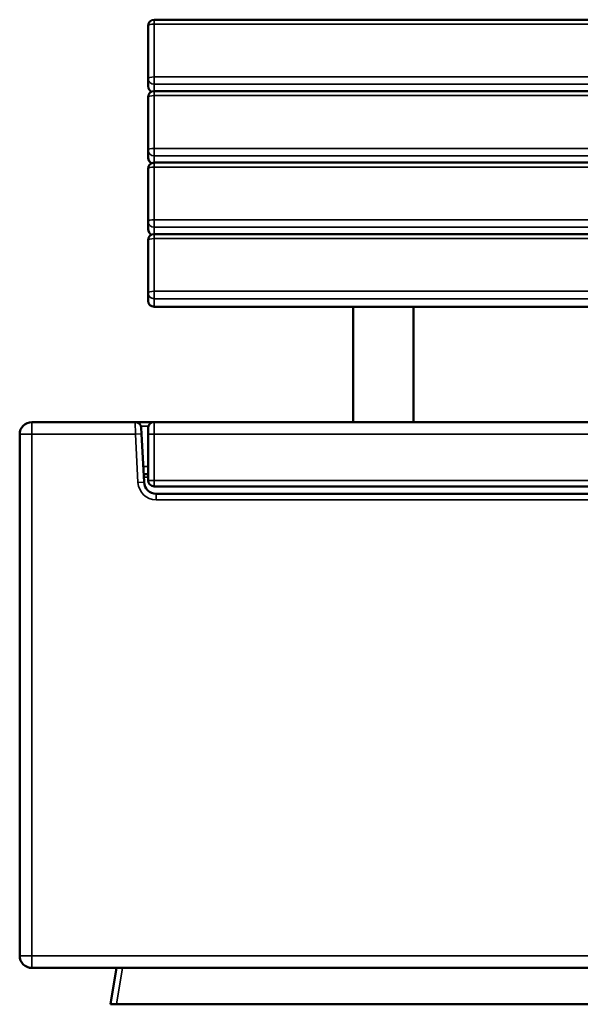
# Model space of a CAD drawing. Header units: millimetres. Extents: x 1031 to 5373, y 1464 to 3266.
# Tile 2 of 8: x 2264 to 2727, y 1464 to 2276. Entities that reach past the tile are written whole.
import ezdxf

# ---------------------------------------------------------------- set-up
doc = ezdxf.new("R2010")
doc.units = ezdxf.units.MM
doc.layers.add('Visibile (ISO)', color=7, linetype='Continuous', lineweight=50)
doc.layers.add('Visibile sottile (ISO)', color=7, linetype='Continuous', lineweight=35)

msp = doc.modelspace()

# ---------------------------------------------------------------- linework, layer by layer
at = {"layer": 'Visibile (ISO)'}
for p, q in [((2375.1, 2276.14), (3953.1, 2276.14)), ((2370.1, 2271.14), (2370.1, 2227.68)), ((2370.1, 2227.68), (2370.1, 2221.21)), ((2375.1, 2217.22), (3953.1, 2217.22)), ((2370.1, 2212.22), (2370.1, 2168.76)), ((2370.1, 2168.76), (2370.1, 2162.28)), ((2370.1, 2153.3), (2370.1, 2109.83)), ((2375.1, 2158.3), (3953.1, 2158.3)), ((2370.1, 2109.83), (2370.1, 2103.36)), ((2375.1, 2099.38), (3953.1, 2099.38)), ((2370.1, 2094.38), (2370.1, 2050.91)), ((2370.1, 2050.91), (2370.1, 2044.44)), ((3953.1, 2039.44), (2375.1, 2039.44)), ((2539.1, 2039.44), (2539.1, 1944.35)), ((2589.1, 1944.35), (2589.1, 2039.44)), ((2359.36, 1944.35), (2274.1, 1944.35)), ((2375.1, 1944.35), (2359.36, 1944.35)), ((3953.1, 1944.35), (2375.1, 1944.35)), ((2264.1, 1934.35), (2264.1, 1504.35)), ((2364.61, 1934.62), (2364.35, 1939.62)), ((2366.7, 1894.83), (2364.61, 1934.62)), ((2370.1, 1934.35), (2370.1, 1939.35)), ((2370.1, 1934.35), (2370.1, 1896.35)), ((2366.36, 1901.35), (2370.1, 1901.35)), ((2375.1, 1891.35), (3953.1, 1891.35)), ((3951.52, 1885.35), (2376.68, 1885.35)), ((2274.1, 1494.35), (4054.1, 1494.35)), ((2344.1, 1494.35), (2339.1, 1464.35)), ((2344.03, 1464.35), (2339.1, 1464.35)), ((3984.17, 1464.35), (2344.03, 1464.35))]:
    msp.add_line(p, q, dxfattribs=at)
for centre, radius, start, end in [((2375.1, 2271.14), 5, 90, 180), ((2375.1, 2221.21), 5, 180, 243.95294), ((2375.1, 2212.22), 5, 90, 180), ((2375.1, 2162.28), 5, 180, 243.95294), ((2375.1, 2153.3), 5, 90, 180), ((2375.1, 2103.36), 5, 180, 243.95294), ((2375.1, 2094.38), 5, 90, 180), ((2375.1, 2044.44), 5, 180, 270), ((2274.1, 1934.35), 10, 90, 180), ((2375.1, 1939.35), 5, 90, 180), ((2376.68, 1895.35), 10, 183, 270), ((2375.1, 1896.35), 5, 180, 270), ((2274.1, 1504.35), 10, 180, 270)]:
    msp.add_arc(centre, radius, start, end, dxfattribs=at)
msp.add_open_spline([(2364.35, 1939.62), (2364.29, 1940.7), (2363.59, 1942.47), (2361.52, 1944.03), (2360.08, 1944.35), (2359.36, 1944.35)], degree=3, knots=[-1, -1, -1, -1, -0.571429, -0.285714, 0, 0, 0, 0], dxfattribs=at)
at = {"layer": 'Visibile sottile (ISO)'}
for p, q in [((2375.1, 2276.14), (2375.1, 2272.44)), ((2375.1, 2272.44), (3953.1, 2272.44)), ((2375.1, 2228.97), (2375.1, 2272.44)), ((2375.1, 2228.97), (2375.1, 2222.85)), ((3953.1, 2228.97), (2375.1, 2228.97)), ((2375.1, 2222.85), (3953.1, 2222.85)), ((2375.1, 2217.22), (2375.1, 2222.85)), ((2375.1, 2217.22), (2375.1, 2213.52)), ((2375.1, 2213.52), (3953.1, 2213.52)), ((2375.1, 2170.05), (2375.1, 2213.52)), ((2375.1, 2170.05), (2375.1, 2163.93)), ((3953.1, 2170.05), (2375.1, 2170.05)), ((2375.1, 2163.93), (3953.1, 2163.93)), ((2375.1, 2158.3), (2375.1, 2163.93)), ((2375.1, 2158.3), (2375.1, 2154.59)), ((2375.1, 2154.59), (3953.1, 2154.59)), ((2375.1, 2111.13), (2375.1, 2154.59)), ((2375.1, 2111.13), (2375.1, 2105)), ((3953.1, 2111.13), (2375.1, 2111.13)), ((2375.1, 2105), (3953.1, 2105)), ((2375.1, 2099.38), (2375.1, 2105)), ((2375.1, 2099.38), (2375.1, 2095.67)), ((2375.1, 2095.67), (3953.1, 2095.67)), ((2375.1, 2052.21), (2375.1, 2095.67)), ((2375.1, 2052.21), (2375.1, 2046.08)), ((3953.1, 2052.21), (2375.1, 2052.21)), ((2375.1, 2046.08), (3953.1, 2046.08)), ((2375.1, 2039.61), (2375.1, 2046.08)), ((2375.1, 2039.61), (2375.1, 2039.44)), ((3953.1, 2039.61), (2375.1, 2039.61)), ((2274.1, 1944.35), (2274.1, 1934.35)), ((2359.36, 1944.35), (2359.62, 1934.35)), ((2364.03, 1941.15), (2370.43, 1941.15)), ((2375.1, 1944.35), (2375.1, 1934.35)), ((2274.1, 1934.35), (2264.1, 1934.35)), ((2274.1, 1504.35), (2274.1, 1934.35)), ((2274.1, 1934.35), (2359.62, 1934.35)), ((2359.62, 1934.35), (2364.61, 1934.62)), ((2359.62, 1934.35), (2361.7, 1894.57)), ((2375.1, 1934.35), (2370.1, 1934.35)), ((2375.1, 1934.35), (3953.1, 1934.35)), ((2375.1, 1896.35), (2375.1, 1934.35)), ((2370.1, 1907.77), (2366.02, 1907.77)), ((2361.7, 1894.57), (2366.7, 1894.83)), ((2366.49, 1898.85), (2370.1, 1898.85)), ((2370.1, 1896.35), (2375.1, 1896.35)), ((2375.1, 1896.35), (2375.1, 1891.35)), ((3953.1, 1896.35), (2375.1, 1896.35)), ((2376.68, 1880.35), (2376.68, 1885.35)), ((2376.68, 1880.35), (3951.52, 1880.35)), ((2264.1, 1504.35), (2274.1, 1504.35)), ((2274.1, 1504.35), (2274.1, 1494.35)), ((4054.1, 1504.35), (2274.1, 1504.35)), ((2344.03, 1464.35), (2349.03, 1494.35))]:
    msp.add_line(p, q, dxfattribs=at)
msp.add_arc((2376.68, 1895.35), 15, 183, 270, dxfattribs=at)
for centre, ratio, start_param, end_param in [((2375.1, 2271.14), 0.258819, 4.712389, 6.283185), ((2375.1, 2227.68), 0.258819, 4.712389, 6.283185), ((2375.1, 2227.68), 0.965926, 0, 1.570796), ((2375.1, 2221.21), 0.965926, 0, 1.15305), ((2375.1, 2212.22), 0.258819, 4.712389, 6.283185), ((2375.1, 2168.76), 0.258819, 4.712389, 6.283185), ((2375.1, 2168.76), 0.965926, 0, 1.570796), ((2375.1, 2162.28), 0.965926, 0, 1.15305), ((2375.1, 2153.3), 0.258819, 4.712389, 6.283185), ((2375.1, 2109.83), 0.258819, 4.712389, 6.283185), ((2375.1, 2109.83), 0.965926, 0, 1.570796), ((2375.1, 2103.36), 0.965926, 0, 1.15305), ((2375.1, 2094.38), 0.258819, 4.712389, 6.283185), ((2375.1, 2050.91), 0.258819, 4.712389, 6.283185), ((2375.1, 2050.91), 0.965926, 0, 1.570796), ((2375.1, 2044.44), 0.965926, 0, 1.570796)]:
    msp.add_ellipse(centre, major_axis=(-5, 0), ratio=ratio, start_param=start_param, end_param=end_param, dxfattribs=at)

doc.saveas('drawing.dxf')
